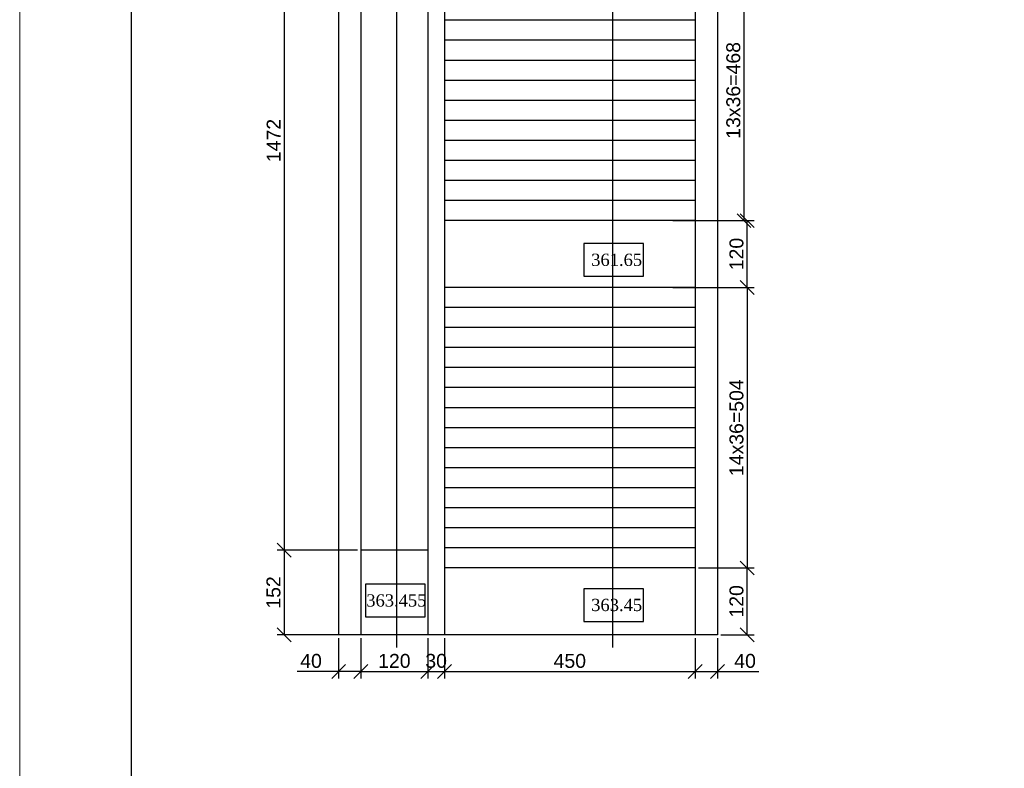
# Model space of a CAD drawing. Header units: millimetres. Extents: x 2008 to 593522, y -10016 to 93699.
# Tile 40 of 102: x 297907 to 315583, y 17258 to 30708. Entities that reach past the tile are written whole.
import ezdxf

# ---------------------------------------------------------------- set-up
doc = ezdxf.new("R2010")
doc.units = ezdxf.units.MM
doc.layers.add('Формат', color=253, linetype='Continuous')
doc.layers.add('ЭМ', color=1, linetype='Continuous', lineweight=40)
doc.styles.get("Standard").update_dxf_attribs({"font": 'arial.ttf'})
doc.dimstyles.new('ISO-25', dxfattribs={"dimtxt": 2.5, "dimasz": 2.5, "dimexe": 1.25, "dimexo": 0.625, "dimtad": 1, "dimtxsty": 'Standard', "dimcen": 2.5, "dimadec": 0, "dimazin": 0, "dimtfac": 1, "dimtmove": 0, "dimatfit": 3, "dimfxl": 1, "dimarcsym": 0})

# ---------------------------------------------------------------- blocks, each defined once
blk = doc.blocks.new('*U199')
at = {"layer": 'ЭМ', "color": 0, "lineweight": 20, "ltscale": 0.5}
blk.add_lwpolyline([(0, 0), (594, 0), (594, 594), (0, 594)], close=True, dxfattribs=at)
at = {"layer": 'ЭМ', "color": 0, "lineweight": 30, "ltscale": 0.5}
blk.add_lwpolyline([(20, 5), (589, 5), (589, 589), (20, 589)], close=True, dxfattribs=at)
blk = doc.blocks.new('_Oblique')
at = {"color": 0, "linetype": 'ByBlock', "lineweight": -2}
blk.add_line((-0.5, -0.5), (0.5, 0.5), dxfattribs=at)
blk = doc.blocks.new('*D135')
at = {"color": 0, "lineweight": -2, "transparency": 16777216}
for p, q in [((36266.13, 10013.85), (36279.11, 10013.85)), ((36277.86, 10013.85), (36277.86, 9967.05)), ((36266.13, 9967.05), (36279.11, 9967.05))]:
    blk.add_line(p, q, dxfattribs=at)
at = {"layer": 'Defpoints', "color": 0, "transparency": 16777216}
for p in [(36265.51, 10013.85), (36265.51, 9967.05), (36277.86, 9967.05)]:
    blk.add_point(p, dxfattribs=at)
at = {"color": 0, "lineweight": -2, "transparency": 16777216, "xscale": 2.5, "yscale": 2.5, "zscale": 2.5}
for p, rotation in [((36277.86, 10013.85), 90), ((36277.86, 9967.05), 270)]:
    blk.add_blockref('_Oblique', p, dxfattribs=dict(at, rotation=rotation))
at = {"color": 0, "lineweight": 30, "transparency": 16777216, "insert": (36275.95, 9990.45), "char_height": 2.5, "attachment_point": 5, "rotation": 90}
blk.add_mtext('13х36=468', dxfattribs=at)
blk = doc.blocks.new('*D176')
at = {"color": 0, "lineweight": -2, "transparency": 16777216}
for p, q in [((36265.06, 9955.05), (36279.67, 9955.05)), ((36278.42, 9955.05), (36278.42, 9904.65)), ((36269.72, 9904.65), (36279.67, 9904.65))]:
    blk.add_line(p, q, dxfattribs=at)
at = {"layer": 'Defpoints', "color": 0, "transparency": 16777216}
for p in [(36264.43, 9955.05), (36269.09, 9904.65), (36278.42, 9904.65)]:
    blk.add_point(p, dxfattribs=at)
at = {"color": 0, "lineweight": -2, "transparency": 16777216, "xscale": 2.5, "yscale": 2.5, "zscale": 2.5}
for p, rotation in [((36278.42, 9955.05), 90), ((36278.42, 9904.65), 270)]:
    blk.add_blockref('_Oblique', p, dxfattribs=dict(at, rotation=rotation))
at = {"color": 0, "lineweight": 30, "transparency": 16777216, "insert": (36276.52, 9929.85), "char_height": 2.5, "attachment_point": 5, "rotation": 90}
blk.add_mtext('14х36=504', dxfattribs=at)
blk = doc.blocks.new('*D175')
at = {"color": 0, "lineweight": -2, "transparency": 16777216}
for p, q in [((36265.06, 9967.05), (36279.67, 9967.05)), ((36278.42, 9955.05), (36278.42, 9967.05)), ((36266.61, 9955.05), (36279.67, 9955.05))]:
    blk.add_line(p, q, dxfattribs=at)
at = {"layer": 'Defpoints', "color": 0, "transparency": 16777216}
for p in [(36264.43, 9967.05), (36278.42, 9967.05), (36265.99, 9955.05)]:
    blk.add_point(p, dxfattribs=at)
at = {"color": 0, "lineweight": -2, "transparency": 16777216, "xscale": 2.5, "yscale": 2.5, "zscale": 2.5}
for p, rotation in [((36278.42, 9967.05), 90), ((36278.42, 9955.05), 270)]:
    blk.add_blockref('_Oblique', p, dxfattribs=dict(at, rotation=rotation))
at = {"color": 0, "lineweight": 30, "transparency": 16777216, "insert": (36276.52, 9961.05), "char_height": 2.5, "attachment_point": 5, "rotation": 90}
blk.add_mtext('120', dxfattribs=at)
blk = doc.blocks.new('*D165')
at = {"color": 0, "lineweight": -2, "transparency": 16777216}
for p, q in [((36208.47, 10055.05), (36194.05, 10055.05)), ((36195.3, 10055.05), (36195.3, 9907.85)), ((36208.47, 9907.85), (36194.05, 9907.85))]:
    blk.add_line(p, q, dxfattribs=at)
at = {"layer": 'Defpoints', "color": 0, "transparency": 16777216}
for p in [(36209.09, 10055.05), (36195.3, 9907.85), (36209.09, 9907.85)]:
    blk.add_point(p, dxfattribs=at)
at = {"color": 0, "lineweight": -2, "transparency": 16777216, "xscale": 2.5, "yscale": 2.5, "zscale": 2.5}
for p, rotation in [((36195.3, 10055.05), 90), ((36195.3, 9907.85), 270)]:
    blk.add_blockref('_Oblique', p, dxfattribs=dict(at, rotation=rotation))
at = {"color": 0, "lineweight": 30, "transparency": 16777216, "insert": (36193.42, 9981.45), "char_height": 2.5, "attachment_point": 5, "rotation": 90}
blk.add_mtext('1472', dxfattribs=at)
blk = doc.blocks.new('*D35')
at = {"color": 0, "lineweight": -2, "transparency": 16777216}
for p, q in [((36208.47, 9907.85), (36194.05, 9907.85)), ((36195.3, 9907.85), (36195.3, 9892.65)), ((36208.47, 9892.65), (36194.05, 9892.65))]:
    blk.add_line(p, q, dxfattribs=at)
at = {"layer": 'Defpoints', "color": 0, "transparency": 16777216}
for p in [(36209.09, 9907.85), (36195.3, 9892.65), (36209.09, 9892.65)]:
    blk.add_point(p, dxfattribs=at)
at = {"color": 0, "lineweight": -2, "transparency": 16777216, "xscale": 2.5, "yscale": 2.5, "zscale": 2.5}
for p, rotation in [((36195.3, 9907.85), 90), ((36195.3, 9892.65), 270)]:
    blk.add_blockref('_Oblique', p, dxfattribs=dict(at, rotation=rotation))
at = {"color": 0, "lineweight": 30, "transparency": 16777216, "insert": (36193.4, 9900.25), "char_height": 2.5, "attachment_point": 5, "rotation": 90}
blk.add_mtext('152', dxfattribs=at)
blk = doc.blocks.new('*D36')
at = {"color": 0, "lineweight": -2, "transparency": 16777216}
for p, q in [((36205.09, 9892.02), (36205.09, 9884.79)), ((36209.09, 9892.02), (36209.09, 9884.79)), ((36205.09, 9886.04), (36197.67, 9886.04)), ((36209.09, 9886.04), (36205.09, 9886.04))]:
    blk.add_line(p, q, dxfattribs=at)
at = {"layer": 'Defpoints', "color": 0, "transparency": 16777216}
for p in [(36205.09, 9892.65), (36209.09, 9892.65), (36205.09, 9886.04)]:
    blk.add_point(p, dxfattribs=at)
at = {"color": 0, "lineweight": -2, "transparency": 16777216, "xscale": 2.5, "yscale": 2.5, "zscale": 2.5, "rotation": 180}
blk.add_blockref('_Oblique', (36205.09, 9886.04), dxfattribs=at)
at = {"color": 0, "lineweight": -2, "transparency": 16777216, "xscale": 2.5, "yscale": 2.5, "zscale": 2.5}
blk.add_blockref('_Oblique', (36209.09, 9886.04), dxfattribs=at)
at = {"color": 0, "lineweight": 30, "transparency": 16777216, "insert": (36200.13, 9887.94), "char_height": 2.5, "attachment_point": 5}
blk.add_mtext('40', dxfattribs=at)
blk = doc.blocks.new('*D164')
at = {"color": 0, "lineweight": -2, "transparency": 16777216}
for p, q in [((36209.09, 9892.02), (36209.09, 9884.79)), ((36221.09, 9892.02), (36221.09, 9884.79)), ((36209.09, 9886.04), (36221.09, 9886.04))]:
    blk.add_line(p, q, dxfattribs=at)
at = {"layer": 'Defpoints', "color": 0, "transparency": 16777216}
for p in [(36209.09, 9892.65), (36221.09, 9892.65), (36221.09, 9886.04)]:
    blk.add_point(p, dxfattribs=at)
at = {"color": 0, "lineweight": -2, "transparency": 16777216, "xscale": 2.5, "yscale": 2.5, "zscale": 2.5, "rotation": 180}
blk.add_blockref('_Oblique', (36209.09, 9886.04), dxfattribs=at)
at = {"color": 0, "lineweight": -2, "transparency": 16777216, "xscale": 2.5, "yscale": 2.5, "zscale": 2.5}
blk.add_blockref('_Oblique', (36221.09, 9886.04), dxfattribs=at)
at = {"color": 0, "lineweight": 30, "transparency": 16777216, "insert": (36215.09, 9887.94), "char_height": 2.5, "attachment_point": 5}
blk.add_mtext('120', dxfattribs=at)
blk = doc.blocks.new('*D163')
at = {"color": 0, "lineweight": -2, "transparency": 16777216}
for p, q in [((36221.09, 9892.02), (36221.09, 9884.79)), ((36224.09, 9892.02), (36224.09, 9884.79)), ((36221.09, 9886.04), (36224.09, 9886.04))]:
    blk.add_line(p, q, dxfattribs=at)
at = {"layer": 'Defpoints', "color": 0, "transparency": 16777216}
for p in [(36221.09, 9892.65), (36224.09, 9892.65), (36224.09, 9886.04)]:
    blk.add_point(p, dxfattribs=at)
at = {"color": 0, "lineweight": -2, "transparency": 16777216, "xscale": 2.5, "yscale": 2.5, "zscale": 2.5, "rotation": 180}
blk.add_blockref('_Oblique', (36221.09, 9886.04), dxfattribs=at)
at = {"color": 0, "lineweight": -2, "transparency": 16777216, "xscale": 2.5, "yscale": 2.5, "zscale": 2.5}
blk.add_blockref('_Oblique', (36224.09, 9886.04), dxfattribs=at)
at = {"color": 0, "lineweight": 30, "transparency": 16777216, "insert": (36222.59, 9887.95), "char_height": 2.5, "attachment_point": 5}
blk.add_mtext('30', dxfattribs=at)
blk = doc.blocks.new('*D162')
at = {"color": 0, "lineweight": -2, "transparency": 16777216}
for p, q in [((36224.09, 9892.02), (36224.09, 9884.79)), ((36269.09, 9892.02), (36269.09, 9884.79)), ((36224.09, 9886.04), (36269.09, 9886.04))]:
    blk.add_line(p, q, dxfattribs=at)
at = {"layer": 'Defpoints', "color": 0, "transparency": 16777216}
for p in [(36224.09, 9892.65), (36269.09, 9892.65), (36269.09, 9886.04)]:
    blk.add_point(p, dxfattribs=at)
at = {"color": 0, "lineweight": -2, "transparency": 16777216, "xscale": 2.5, "yscale": 2.5, "zscale": 2.5, "rotation": 180}
blk.add_blockref('_Oblique', (36224.09, 9886.04), dxfattribs=at)
at = {"color": 0, "lineweight": -2, "transparency": 16777216, "xscale": 2.5, "yscale": 2.5, "zscale": 2.5}
blk.add_blockref('_Oblique', (36269.09, 9886.04), dxfattribs=at)
at = {"color": 0, "lineweight": 30, "transparency": 16777216, "insert": (36246.59, 9887.94), "char_height": 2.5, "attachment_point": 5}
blk.add_mtext('450', dxfattribs=at)
blk = doc.blocks.new('*D161')
at = {"color": 0, "lineweight": -2, "transparency": 16777216}
for p, q in [((36269.09, 9892.02), (36269.09, 9884.79)), ((36273.09, 9892.02), (36273.09, 9884.79)), ((36269.09, 9886.04), (36273.09, 9886.04)), ((36273.09, 9886.04), (36280.52, 9886.04))]:
    blk.add_line(p, q, dxfattribs=at)
at = {"layer": 'Defpoints', "color": 0, "transparency": 16777216}
for p in [(36269.09, 9892.65), (36273.09, 9892.65), (36273.09, 9886.04)]:
    blk.add_point(p, dxfattribs=at)
at = {"color": 0, "lineweight": -2, "transparency": 16777216, "xscale": 2.5, "yscale": 2.5, "zscale": 2.5, "rotation": 180}
blk.add_blockref('_Oblique', (36269.09, 9886.04), dxfattribs=at)
at = {"color": 0, "lineweight": -2, "transparency": 16777216, "xscale": 2.5, "yscale": 2.5, "zscale": 2.5}
blk.add_blockref('_Oblique', (36273.09, 9886.04), dxfattribs=at)
at = {"color": 0, "lineweight": 30, "transparency": 16777216, "insert": (36278.05, 9887.94), "char_height": 2.5, "attachment_point": 5}
blk.add_mtext('40', dxfattribs=at)
blk = doc.blocks.new('*D37')
at = {"color": 0, "lineweight": -2, "transparency": 16777216}
for p, q in [((36273.72, 9904.65), (36279.67, 9904.65)), ((36278.42, 9892.65), (36278.42, 9904.65)), ((36273.72, 9892.65), (36279.67, 9892.65))]:
    blk.add_line(p, q, dxfattribs=at)
at = {"layer": 'Defpoints', "color": 0, "transparency": 16777216}
for p in [(36273.09, 9904.65), (36278.42, 9904.65), (36273.09, 9892.65)]:
    blk.add_point(p, dxfattribs=at)
at = {"color": 0, "lineweight": -2, "transparency": 16777216, "xscale": 2.5, "yscale": 2.5, "zscale": 2.5}
for p, rotation in [((36278.42, 9904.65), 90), ((36278.42, 9892.65), 270)]:
    blk.add_blockref('_Oblique', p, dxfattribs=dict(at, rotation=rotation))
at = {"color": 0, "lineweight": 30, "transparency": 16777216, "insert": (36276.52, 9898.65), "char_height": 2.5, "attachment_point": 5, "rotation": 90}
blk.add_mtext('120', dxfattribs=at)
blk = doc.blocks.new('шшш')
at = {"lineweight": 30}
for p, q in [((36221.092, 9907.848), (36209.092, 9907.848)), ((36224.092, 9892.648), (36204.092, 9892.648)), ((36273.092, 9892.648), (36223.092, 9892.648))]:
    blk.add_line(p, q, dxfattribs=at)
for points in [[(36215.52, 9890.37), (36215.52, 10204.401)], [(36254.306, 9890.37), (36254.306, 10204.401)], [(36205.092, 10191.348), (36205.092, 9892.648)], [(36209.092, 10187.348), (36209.092, 9892.648)], [(36221.092, 10171.348), (36221.092, 9892.648)], [(36269.092, 10020.498), (36269.092, 9892.648)], [(36273.092, 10020.498), (36273.092, 9892.648)], [(36221.092, 10013.848), (36221.092, 9892.648)], [(36224.092, 10013.848), (36224.092, 9892.648)], [(36269.092, 10003.048), (36224.092, 10003.048)], [(36269.092, 9999.448), (36224.092, 9999.448)], [(36269.092, 9995.848), (36224.092, 9995.848)], [(36269.092, 9992.248), (36224.092, 9992.248)], [(36269.092, 9988.648), (36224.092, 9988.648)], [(36269.092, 9985.048), (36224.092, 9985.048)], [(36269.092, 9981.448), (36224.092, 9981.448)], [(36269.092, 9977.848), (36224.092, 9977.848)], [(36269.092, 9974.248), (36224.092, 9974.248)], [(36269.092, 9970.648), (36224.092, 9970.648)], [(36269.092, 9967.048), (36224.092, 9967.048)], [(36269.092, 9967.048), (36224.092, 9967.048)], [(36269.092, 9962.248), (36269.092, 9911.848), (36224.092, 9911.848)], [(36269.092, 9955.048), (36224.092, 9955.048)], [(36269.092, 9955.048), (36224.092, 9955.048)], [(36269.092, 9951.448), (36224.092, 9951.448)], [(36269.092, 9947.848), (36224.092, 9947.848)], [(36269.092, 9944.248), (36224.092, 9944.248)], [(36269.092, 9940.648), (36224.092, 9940.648)], [(36269.092, 9937.048), (36224.092, 9937.048)], [(36269.092, 9933.448), (36224.092, 9933.448)], [(36269.092, 9929.848), (36224.092, 9929.848)], [(36269.092, 9926.248), (36224.092, 9926.248)], [(36269.092, 9922.648), (36224.092, 9922.648)], [(36224.092, 9919.891), (36224.092, 9915.891)], [(36221.092, 9918.617), (36221.092, 9915.891), (36221.092, 9892.648)], [(36269.092, 9919.048), (36224.092, 9919.048)], [(36269.092, 9915.448), (36224.092, 9915.448)], [(36269.092, 9911.848), (36224.092, 9911.848)], [(36269.092, 9908.248), (36224.092, 9908.248)], [(36269.092, 9904.648), (36224.092, 9904.648)], [(36273.092, 9892.648), (36223.092, 9892.648)]]:
    blk.add_lwpolyline(points, dxfattribs=at)
for points in [[(36249.132, 9957.052), (36259.836, 9957.052), (36259.836, 9962.924), (36249.132, 9962.924)], [(36209.892, 9895.857), (36220.596, 9895.857), (36220.596, 9901.729), (36209.892, 9901.729)], [(36249.132, 9895.047), (36259.836, 9895.047), (36259.836, 9900.919), (36249.132, 9900.919)]]:
    blk.add_lwpolyline(points, close=True, dxfattribs=at)
at = {"lineweight": 30, "char_height": 2.2, "width": 3.65912, "attachment_point": 7}
for s, insert in [('{\\fTimes New Roman|b0|i0|c204|p18;\\C5;361.65}', (36250.433, 9958.866)), ('{\\fTimes New Roman|b0|i0|c204|p18;\\C5;363.455}', (36210.053, 9897.671)), ('{\\fTimes New Roman|b0|i0|c204|p18;\\C5;363.45}', (36250.433, 9896.861))]:
    blk.add_mtext(s, dxfattribs=dict(at, insert=insert))
at = {"lineweight": 30}
for base, p1, p2, angle, picture, middle in [((36195.297, 9907.848), (36209.092, 10055.048), (36209.092, 9907.848), 90, '*D165', (36193.417, 9981.448)), ((36278.425, 9967.048), (36265.987, 9955.048), (36264.434, 9967.048), 270, '*D175', (36276.523, 9961.048)), ((36195.297, 9892.648), (36209.092, 9907.848), (36209.092, 9892.648), 90, '*D35', (36193.395, 9900.248)), ((36278.425, 9904.648), (36273.092, 9892.648), (36273.092, 9904.648), 90, '*D37', (36276.523, 9898.648)), ((36205.092, 9886.043), (36209.092, 9892.648), (36205.092, 9892.648), 180, '*D36', (36200.131, 9887.945)), ((36221.092, 9886.043), (36209.092, 9892.648), (36221.092, 9892.648), 180, '*D164', (36215.092, 9887.945)), ((36269.092, 9886.043), (36224.092, 9892.648), (36269.092, 9892.648), 180, '*D162', (36246.592, 9887.945)), ((36273.092, 9886.043), (36269.092, 9892.648), (36273.092, 9892.648), 180, '*D161', (36278.054, 9887.945))]:
    dim = blk.add_linear_dim(base=base, p1=p1, p2=p2, angle=angle, dimstyle='ISO-25', dxfattribs=at)
    dim.commit()
    dim.dimension.update_dxf_attribs({"geometry": picture, "text_midpoint": middle})
for base, p1, p2, text, picture, middle in [((36277.857, 9967.048), (36265.509, 10013.848), (36265.509, 9967.048), '13х36=<>', '*D135', (36275.955, 9990.448)), ((36278.425, 9904.648), (36264.434, 9955.048), (36269.092, 9904.648), '14х36=<>', '*D176', (36276.523, 9929.848))]:
    dim = blk.add_linear_dim(base=base, p1=p1, p2=p2, angle=270, text=text, dimstyle='ISO-25', dxfattribs=at)
    dim.commit()
    dim.dimension.update_dxf_attribs({"geometry": picture, "text_midpoint": middle})
dim = blk.add_linear_dim(base=(36224.092, 9886.043), p1=(36221.092, 9892.648), p2=(36224.092, 9892.648), angle=180, dimstyle='ISO-25', dxfattribs=at)
dim.commit()
dim.dimension.update_dxf_attribs({"geometry": '*D163', "text_midpoint": (36222.592, 9886.043), "dimtype": 128})

msp = doc.modelspace()

# ---------------------------------------------------------------- block references
at = {"color": 0, "xscale": 100, "yscale": 100, "zscale": 100}
msp.add_blockref('шшш', (-3316876.5251, -969607.7997), dxfattribs=at)
at = {"layer": 'Формат', "color": 0, "xscale": 100, "yscale": 100, "zscale": 100}
msp.add_blockref('*U199', (297906.5257, 2516.9116), dxfattribs=at)

doc.saveas('drawing.dxf')
